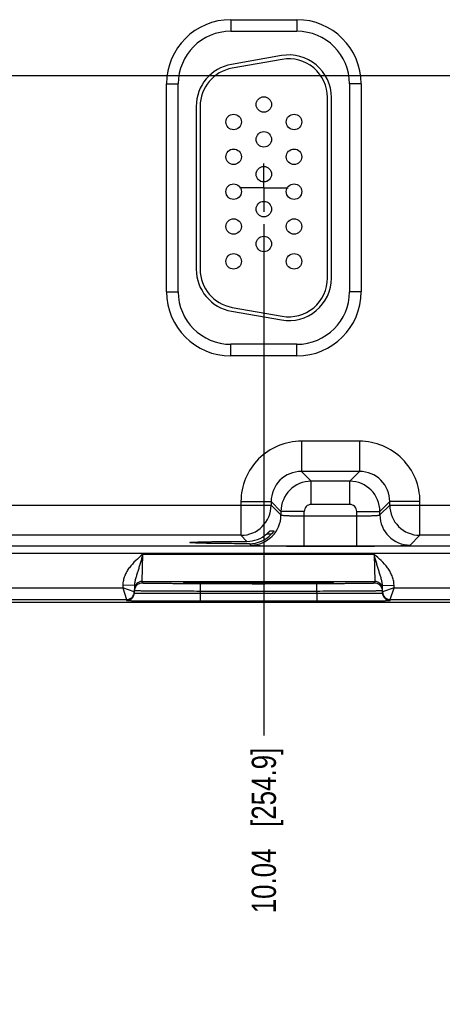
# Model space of a CAD drawing. Header units: inches. Extents: x 0 to 34, y 0 to 22.
# Tile 27 of 41: x 23.2 to 25.4, y 6 to 11.1. Entities that reach past the tile are written whole.
import ezdxf

# ---------------------------------------------------------------- set-up
doc = ezdxf.new("R2010")
doc.units = ezdxf.units.IN
doc.header["$LTSCALE"] = 1.87
doc.header["$MEASUREMENT"] = 0
doc.linetypes.add('CENTER', pattern=[0.6, 0.375, -0.075, 0.075, -0.075])
doc.layers.get('0').update_dxf_attribs({"linetype": 'CONTINUOUS'})
doc.layers.add('02___PRT_ALL_AXES', color=7, linetype='CONTINUOUS')
doc.layers.add('DIMENSIONS', color=7, linetype='CONTINUOUS')
doc.styles.get("Standard").update_dxf_attribs({"font": 'txt', "width": 0.8})
doc.dimstyles.new('DIMSTYLE_1', dxfattribs={"dimtxt": 0.125, "dimasz": 0.18, "dimexe": 0.125, "dimexo": 0.0625, "dimgap": 0.03125, "dimtad": 0, "dimtih": 1, "dimtoh": 1, "dimlfac": 0.5, "dimzin": 4, "dimdsep": 46, "dimtxsty": 'STANDARD', "dimblk": '_FILLED', "dimblk1": '_FILLED', "dimblk2": '_FILLED', "dimcen": 0.09, "dimadec": 0, "dimazin": 0, "dimtp": 0.01, "dimtm": 0.01, "dimtfac": 1, "dimtofl": 0, "dimtmove": 0, "dimatfit": 3, "dimldrblk": '_FILLED', "dimfxl": 1, "dimtolj": 1, "dimtzin": 4, "dimarcsym": 0})

# ---------------------------------------------------------------- blocks, each defined once
blk = doc.blocks.new('*D13')
at = {"layer": 'DIMENSIONS', "color": 2, "linetype": 'CONTINUOUS'}
blk.add_line((24.4632, 10.049), (24.4632, 7.4074), dxfattribs=at)
at = {"layer": 'DIMENSIONS', "color": 2, "linetype": 'CONTINUOUS', "insert": (24.4007, 7.3449), "char_height": 0.125, "width": 1.325, "attachment_point": 3, "rotation": 90, "line_spacing_factor": 0.9}
blk.add_mtext('10.04{\\Ftxt.shx;\\W1.000000;\\H0.125000; }[254.9]', dxfattribs=at)
blk = doc.blocks.new('_FILLED')
at = {"color": 0, "linetype": 'BYBLOCK'}
blk.add_solid([(0, 0), (-1, 0.174), (-1, -0.174)], dxfattribs=at)
blk = doc.blocks.new('*D14')
at = {"layer": 'DIMENSIONS', "color": 2, "linetype": 'CONTINUOUS'}
blk.add_line((26.5732, 10.049), (26.5732, 7.4074), dxfattribs=at)
at = {"layer": 'DIMENSIONS', "color": 2, "linetype": 'CONTINUOUS', "insert": (26.5107, 7.3449), "char_height": 0.125, "width": 1.325, "attachment_point": 3, "rotation": 90, "line_spacing_factor": 0.9}
blk.add_mtext('11.09{\\Ftxt.shx;\\W1.000000;\\H0.125000; }[281.7]', dxfattribs=at)
blk = doc.blocks.new('*D15')
at = {"layer": 'DIMENSIONS', "color": 2, "linetype": 'CONTINUOUS'}
blk.add_line((28.6832, 10.049), (28.6832, 7.4074), dxfattribs=at)
at = {"layer": 'DIMENSIONS', "color": 2, "linetype": 'CONTINUOUS', "insert": (28.6207, 7.3449), "char_height": 0.125, "width": 1.325, "attachment_point": 3, "rotation": 90, "line_spacing_factor": 0.9}
blk.add_mtext('12.15{\\Ftxt.shx;\\W1.000000;\\H0.125000; }[308.5]', dxfattribs=at)
blk = doc.blocks.new('*D28')
at = {"layer": 'DIMENSIONS', "color": 2, "linetype": 'CONTINUOUS'}
blk.add_line((21.6857, 10.8165), (30.8487, 10.8165), dxfattribs=at)
at = {"layer": 'DIMENSIONS', "color": 2, "linetype": 'CONTINUOUS', "insert": (30.9112, 10.879), "char_height": 0.125, "width": 1.125, "attachment_point": 1, "line_spacing_factor": 0.9}
blk.add_mtext('1.36{\\Ftxt.shx;\\W1.000000;\\H0.125000; }[34.6]', dxfattribs=at)

msp = doc.modelspace()

# ---------------------------------------------------------------- linework, layer by layer
at = {"color": 7, "linetype": 'CONTINUOUS'}
for p, q in [((24.2922, 11.1045), (24.6342, 11.1045)), ((24.2922, 11.1045), (24.2922, 11.0445)), ((24.6342, 11.1045), (24.6342, 11.0445)), ((24.2922, 11.0445), (24.6342, 11.0445)), ((24.554, 10.9192), (24.296, 10.8737)), ((24.5574, 10.8995), (24.2994, 10.854)), ((23.9611, 10.7735), (24.0211, 10.7735)), ((23.9611, 9.6995), (23.9611, 10.7735)), ((24.0211, 9.6995), (24.0211, 10.7735)), ((24.9652, 10.7735), (24.9052, 10.7735)), ((24.9052, 10.7735), (24.9052, 9.6995)), ((24.9652, 10.7735), (24.9652, 9.6995)), ((24.7922, 9.7705), (24.7922, 10.7025)), ((24.8122, 9.7705), (24.8122, 10.7025)), ((24.1142, 10.657), (24.1142, 9.816)), ((24.1342, 10.657), (24.1342, 9.816)), ((23.9611, 9.6995), (24.0211, 9.6995)), ((24.9652, 9.6995), (24.9052, 9.6995)), ((24.2994, 9.619), (24.5574, 9.5735)), ((24.296, 9.5993), (24.554, 9.5538)), ((24.6342, 9.4284), (24.2922, 9.4284)), ((24.2922, 9.3684), (24.2922, 9.4284)), ((24.6342, 9.3684), (24.6342, 9.4284)), ((24.6342, 9.3684), (24.2922, 9.3684)), ((24.9575, 8.9277), (24.6569, 8.9277)), ((24.6569, 8.9277), (24.6569, 8.7718)), ((24.9575, 8.9277), (24.9575, 8.7718)), ((24.9575, 8.7718), (24.6569, 8.7718)), ((24.6569, 8.7718), (24.7076, 8.721)), ((24.9575, 8.7718), (24.9068, 8.721)), ((24.9068, 8.721), (24.7076, 8.721)), ((24.7076, 8.6011), (24.7076, 8.721)), ((24.9068, 8.6011), (24.9068, 8.721)), ((23.0035, 8.5977), (24.5009, 8.5977)), ((24.3449, 8.6158), (24.5009, 8.6158)), ((24.3449, 8.6158), (24.3449, 8.4418)), ((24.5009, 8.6158), (24.5516, 8.5651)), ((24.5009, 8.6158), (24.5009, 8.5977)), ((24.5009, 8.5977), (24.5516, 8.547)), ((24.9068, 8.6011), (24.7076, 8.6011)), ((25.1135, 8.6158), (25.0627, 8.5651)), ((25.0627, 8.547), (25.1135, 8.5977)), ((25.2694, 8.6158), (25.1135, 8.6158)), ((25.1135, 8.5977), (25.1135, 8.6158)), ((25.1135, 8.5977), (26.6109, 8.5977)), ((25.2694, 8.4418), (25.2694, 8.6158)), ((24.6716, 8.5651), (24.5516, 8.5651)), ((24.5516, 8.5651), (24.5516, 8.547)), ((24.6716, 8.3863), (24.6716, 8.5651)), ((24.6716, 8.5423), (24.9428, 8.5423)), ((24.9428, 8.5651), (25.0627, 8.5651)), ((24.9428, 8.3863), (24.9428, 8.5651)), ((25.0627, 8.547), (25.0627, 8.5651)), ((24.3449, 8.4418), (23.1594, 8.4418)), ((24.3449, 8.4418), (24.3761, 8.4106)), ((24.4783, 8.4488), (24.5031, 8.4488)), ((24.4944, 8.4642), (24.515, 8.4642)), ((25.2187, 8.391), (25.2694, 8.4418)), ((26.4549, 8.4418), (25.2694, 8.4418)), ((24.3884, 8.3983), (24.3957, 8.391)), ((29.5526, 8.3861), (12.8521, 8.3861)), ((29.5526, 8.3481), (12.8521, 8.3481)), ((23.8347, 8.2038), (23.8378, 8.3438)), ((23.8378, 8.3438), (25.0325, 8.3438)), ((24.6716, 8.3863), (24.9428, 8.3863)), ((25.0325, 8.3438), (25.0356, 8.2038)), ((23.8345, 8.1945), (23.8347, 8.2038)), ((23.8347, 8.2038), (25.0356, 8.2038)), ((24.0537, 8.1961), (24.0551, 8.1962)), ((24.0768, 8.1968), (24.0539, 8.1961)), ((24.0551, 8.1962), (24.0567, 8.1962)), ((24.0567, 8.1962), (24.0587, 8.1963)), ((24.0587, 8.1963), (24.0624, 8.1964)), ((24.0624, 8.1964), (24.0684, 8.1966)), ((24.0684, 8.1966), (24.0778, 8.1968)), ((24.0778, 8.1968), (24.0895, 8.197)), ((24.0895, 8.197), (24.1035, 8.1973)), ((24.1035, 8.1973), (24.1166, 8.1974)), ((24.1166, 8.1974), (24.1358, 8.1977)), ((24.7359, 8.1918), (24.1344, 8.1918)), ((24.1344, 8.1918), (24.1344, 8.1525)), ((24.1358, 8.1977), (24.1588, 8.1979)), ((24.1588, 8.1979), (24.1874, 8.1981)), ((24.1874, 8.1981), (24.2144, 8.1983)), ((24.2144, 8.1983), (24.2449, 8.1985)), ((24.2449, 8.1985), (24.2789, 8.1986)), ((24.2789, 8.1986), (24.3165, 8.1987)), ((24.3165, 8.1987), (24.3581, 8.1988)), ((24.3581, 8.1988), (24.4041, 8.1989)), ((24.4041, 8.1989), (24.4501, 8.1989)), ((24.4501, 8.1989), (24.4917, 8.1989)), ((24.4917, 8.1989), (24.5298, 8.1988)), ((24.5298, 8.1988), (24.5652, 8.1987)), ((24.5652, 8.1987), (24.606, 8.1986)), ((24.606, 8.1986), (24.6425, 8.1984)), ((24.6425, 8.1984), (24.6747, 8.1982)), ((24.6747, 8.1982), (24.7028, 8.198)), ((24.7028, 8.198), (24.7272, 8.1977)), ((24.7272, 8.1977), (24.7479, 8.1975)), ((24.7359, 8.1918), (24.7359, 8.1525)), ((24.7479, 8.1975), (24.7653, 8.1973)), ((24.7653, 8.1973), (24.7797, 8.1971)), ((24.7797, 8.1971), (24.7915, 8.1968)), ((24.7915, 8.1968), (24.801, 8.1966)), ((24.8165, 8.1961), (24.7938, 8.1968)), ((24.801, 8.1966), (24.807, 8.1965)), ((24.807, 8.1965), (24.8106, 8.1963)), ((24.8106, 8.1963), (24.8127, 8.1963)), ((24.8127, 8.1963), (24.8144, 8.1962)), ((24.8144, 8.1962), (24.8158, 8.1961)), ((25.0356, 8.2038), (25.0358, 8.1945)), ((23.0256, 8.17), (23.7348, 8.17)), ((23.735, 8.1843), (23.7348, 8.17)), ((23.7348, 8.17), (23.7544, 8.11)), ((23.7944, 8.1493), (23.7348, 8.17)), ((23.795, 8.1833), (23.735, 8.1843)), ((23.795, 8.1833), (23.7943, 8.1443)), ((24.1344, 8.1525), (24.1343, 8.1426)), ((24.1343, 8.1426), (24.7361, 8.1426)), ((24.1343, 8.1426), (24.1343, 8.1033)), ((24.7359, 8.1525), (24.1344, 8.1525)), ((24.7359, 8.1525), (24.7361, 8.1426)), ((24.7361, 8.1426), (24.7361, 8.1033)), ((25.0753, 8.1833), (25.1353, 8.1843)), ((25.076, 8.1443), (25.0753, 8.1833)), ((25.1356, 8.17), (25.0759, 8.1493)), ((25.1159, 8.11), (25.1356, 8.17)), ((25.1356, 8.17), (25.1353, 8.1843)), ((25.1356, 8.17), (25.8448, 8.17)), ((29.9612, 8.0955), (12.3173, 8.0955)), ((23.0059, 8.11), (23.7544, 8.11)), ((23.7544, 8.11), (23.7543, 8.1049)), ((24.1343, 8.1033), (24.7361, 8.1033)), ((25.1159, 8.11), (25.8644, 8.11)), ((25.116, 8.1049), (25.1159, 8.11))]:
    msp.add_line(p, q, dxfattribs=at)
for points in [[(24.0521, 8.196), (24.0522, 8.196), (24.0525, 8.196), (24.0528, 8.196), (24.0532, 8.196), (24.0537, 8.1961)], [(24.8158, 8.1961), (24.8169, 8.1961), (24.8174, 8.196), (24.8177, 8.196), (24.818, 8.196), (24.8182, 8.196)]]:
    msp.add_lwpolyline(points, dxfattribs=at)
for centre in [(24.4632, 10.6665), (24.3072, 10.5765), (24.6192, 10.5765), (24.4632, 10.4865), (24.3072, 10.3965), (24.6192, 10.3965), (24.4632, 10.3065), (24.3072, 10.2165), (24.6192, 10.2165), (24.4632, 10.1265), (24.3072, 10.0365), (24.6192, 10.0365), (24.4632, 9.9465), (24.3072, 9.8565), (24.6192, 9.8565)]:
    msp.add_circle(centre, 0.04, dxfattribs=at)
for centre, radius, start, end in [((24.2922, 10.7735), 0.3311, 90, 180), ((24.6342, 10.7735), 0.3311, 0, 90), ((24.2922, 10.7735), 0.2711, 90, 180), ((24.6342, 10.7735), 0.2711, 0, 90), ((24.5922, 10.7025), 0.22, 0, 100), ((24.5922, 10.7025), 0.2, 0, 100), ((24.3342, 10.657), 0.22, 100, 180), ((24.3342, 10.657), 0.2, 100, 180), ((24.3342, 9.816), 0.22, 180, 260), ((24.3342, 9.816), 0.2, 180, 260), ((24.5922, 9.7705), 0.22, 260, 360), ((24.5922, 9.7705), 0.2, 260, 360), ((24.2922, 9.6995), 0.3311, 180, 270), ((24.2922, 9.6995), 0.2711, 180, 270), ((24.6342, 9.6995), 0.3311, 270, 360), ((24.6342, 9.6995), 0.2711, 270, 360), ((24.6568, 8.6158), 0.3119, 89.9965, 180.0035), ((24.9575, 8.6158), 0.3119, 359.9966, 90.0034), ((24.6568, 8.6159), 0.1559, 89.9717, 180.0282), ((24.9576, 8.6159), 0.1559, 359.9717, 90.0282), ((24.7076, 8.565), 0.156, 90.0148, 179.9847), ((24.9067, 8.565), 0.156, 0.0148, 89.9847), ((24.3449, 8.5978), 0.156, 270.0209, 359.9791), ((24.7076, 8.5651), 0.036, 89.9965, 180.0035), ((24.9068, 8.5651), 0.036, 359.9965, 90.0035), ((25.2695, 8.5978), 0.156, 180.0209, 269.9791), ((24.3956, 8.5471), 0.156, 270.0209, 359.9791), ((25.2188, 8.5471), 0.156, 180.0209, 269.9791), ((24.3756, 8.5678), 0.1572, 270.194, 310.7846), ((24.3888, 8.5531), 0.1547, 269.8483, 317.612), ((23.8347, 8.1638), 0.04, 89.9997, 179.0001), ((23.8345, 8.1545), 0.04, 89.9993, 161.1986), ((25.0356, 8.1638), 0.04, 0.9999, 90.0003), ((25.0358, 8.1545), 0.04, 18.8014, 90.0007), ((23.7544, 8.15), 0.04, 270.0018, 359), ((23.7541, 8.145), 0.0402, 341.2526, 358.9472), ((23.8348, 8.1544), 0.0402, 161.2521, 178.9472), ((25.0356, 8.1544), 0.0402, 1.0528, 18.7479), ((25.1159, 8.15), 0.04, 181.0012, 269.9999), ((25.1162, 8.145), 0.0402, 181.0528, 198.7474), ((23.7544, 8.1449), 0.04, 269.9998, 341.1981), ((25.116, 8.1449), 0.04, 198.8019, 270.0002)]:
    msp.add_arc(centre, radius, start, end, dxfattribs=at)
for points, knots in [([(24.5516, 8.547), (24.5517, 8.5469), (24.5519, 8.5467), (24.5525, 8.5465), (24.5533, 8.5463), (24.5549, 8.5459), (24.5576, 8.5456), (24.5617, 8.5451), (24.5668, 8.5447), (24.5729, 8.5443), (24.5799, 8.544), (24.5878, 8.5436), (24.5964, 8.5433), (24.6093, 8.5429), (24.6267, 8.5426), (24.6487, 8.5423), (24.6639, 8.5423), (24.6716, 8.5423)], [0, 0, 0, 0, 0.0028, 0.007571, 0.014536, 0.023747, 0.048912, 0.082937, 0.125539, 0.176336, 0.234865, 0.300581, 0.372872, 0.451063, 0.622161, 0.807461, 1, 1, 1, 1]), ([(24.9428, 8.5423), (24.9505, 8.5423), (24.9656, 8.5423), (24.9876, 8.5426), (25.0051, 8.5429), (25.018, 8.5433), (25.0266, 8.5436), (25.0345, 8.544), (25.0415, 8.5443), (25.0476, 8.5447), (25.0527, 8.5451), (25.0567, 8.5456), (25.0595, 8.5459), (25.0611, 8.5463), (25.0619, 8.5465), (25.0624, 8.5467), (25.0627, 8.5469), (25.0627, 8.547)], [0, 0, 0, 0, 0.192539, 0.377839, 0.548937, 0.627128, 0.699419, 0.765135, 0.823664, 0.874461, 0.917063, 0.951088, 0.976253, 0.985464, 0.992429, 0.9972, 1, 1, 1, 1]), ([(24.4783, 8.4488), (24.4793, 8.4496), (24.4812, 8.4513), (24.484, 8.4538), (24.4865, 8.4563), (24.4889, 8.4586), (24.4906, 8.4604), (24.4919, 8.4617), (24.4927, 8.4625), (24.4933, 8.4632), (24.4938, 8.4637), (24.4941, 8.464), (24.4942, 8.4641), (24.4943, 8.4642), (24.4944, 8.4642), (24.4944, 8.4642)], [0, 0, 0, 0, 0.173342, 0.342238, 0.503515, 0.653224, 0.785998, 0.843871, 0.894633, 0.937025, 0.969654, 0.981852, 0.991063, 0.997138, 1, 1, 1, 1]), ([(24.515, 8.4642), (24.515, 8.4642), (24.5149, 8.464), (24.5148, 8.4638), (24.5145, 8.4633), (24.5141, 8.4627), (24.5136, 8.4619), (24.5127, 8.4607), (24.5114, 8.4589), (24.5097, 8.4566), (24.5076, 8.454), (24.5054, 8.4514), (24.5039, 8.4496), (24.503, 8.4488)], [0, 0, 0, 0, 0.005255, 0.022281, 0.050416, 0.088609, 0.135787, 0.190901, 0.321103, 0.472317, 0.638833, 0.816044, 1, 1, 1, 1]), ([(24.0808, 8.4045), (24.0808, 8.4045), (24.0809, 8.4047), (24.0814, 8.4049), (24.0824, 8.4051), (24.0841, 8.4053), (24.0865, 8.4056), (24.0895, 8.4059), (24.0933, 8.4061), (24.0976, 8.4064), (24.1047, 8.4067), (24.1152, 8.4072), (24.1296, 8.4076), (24.1463, 8.4081), (24.1653, 8.4085), (24.1863, 8.4089), (24.2092, 8.4093), (24.2339, 8.4096), (24.2697, 8.41), (24.3173, 8.4103), (24.3561, 8.4105), (24.3761, 8.4106)], [0, 0, 0, 0, 0.000545, 0.001528, 0.005113, 0.010953, 0.019065, 0.02944, 0.042053, 0.056876, 0.073884, 0.114342, 0.16316, 0.219936, 0.284205, 0.355522, 0.433341, 0.517029, 0.605954, 0.796807, 1, 1, 1, 1]), ([(24.3884, 8.3983), (24.3677, 8.3984), (24.3275, 8.3986), (24.2781, 8.3989), (24.2409, 8.3993), (24.2151, 8.3996), (24.1912, 8.4), (24.1692, 8.4004), (24.1494, 8.4008), (24.1319, 8.4013), (24.1168, 8.4017), (24.1058, 8.4022), (24.0984, 8.4026), (24.0938, 8.4028), (24.0899, 8.4031), (24.0867, 8.4033), (24.0842, 8.4036), (24.0825, 8.4039), (24.0814, 8.4041), (24.0809, 8.4043), (24.0808, 8.4044), (24.0808, 8.4045)], [0, 0, 0, 0, 0.201685, 0.391972, 0.480884, 0.564697, 0.642725, 0.714312, 0.7789, 0.835998, 0.885101, 0.925812, 0.942934, 0.957854, 0.970539, 0.980958, 0.989089, 0.994929, 0.998498, 0.999468, 1, 1, 1, 1]), ([(24.3957, 8.391), (24.3957, 8.391), (24.3959, 8.3909), (24.3965, 8.3907), (24.3977, 8.3905), (24.3995, 8.3903), (24.402, 8.3901), (24.4051, 8.3899), (24.4089, 8.3896), (24.4133, 8.3894), (24.4203, 8.3891), (24.4306, 8.3888), (24.4445, 8.3884), (24.4607, 8.388), (24.4788, 8.3877), (24.4987, 8.3874), (24.5203, 8.3871), (24.5432, 8.3869), (24.5761, 8.3866), (24.619, 8.3864), (24.6539, 8.3863), (24.6716, 8.3863)], [0, 0, 0, 0, 0.000833, 0.002206, 0.006659, 0.013424, 0.022498, 0.033865, 0.047502, 0.063379, 0.081459, 0.124054, 0.174892, 0.233495, 0.299314, 0.37173, 0.450061, 0.533571, 0.621473, 0.807113, 1, 1, 1, 1]), ([(24.9428, 8.3863), (24.9605, 8.3863), (24.9953, 8.3864), (25.0383, 8.3866), (25.0711, 8.3869), (25.0941, 8.3871), (25.1157, 8.3874), (25.1356, 8.3877), (25.1537, 8.388), (25.1698, 8.3884), (25.1838, 8.3888), (25.1941, 8.3891), (25.2011, 8.3894), (25.2055, 8.3896), (25.2092, 8.3899), (25.2124, 8.3901), (25.2149, 8.3903), (25.2167, 8.3905), (25.2179, 8.3907), (25.2184, 8.3909), (25.2186, 8.391), (25.2187, 8.391)], [0, 0, 0, 0, 0.192887, 0.378527, 0.466429, 0.549939, 0.62827, 0.700686, 0.766505, 0.825108, 0.875946, 0.918541, 0.936621, 0.952498, 0.966135, 0.977502, 0.986576, 0.993341, 0.997794, 0.999167, 1, 1, 1, 1]), ([(23.8378, 8.3438), (23.8255, 8.3331), (23.8008, 8.3118), (23.7729, 8.2817), (23.7549, 8.2544), (23.7442, 8.2323), (23.7371, 8.2088), (23.7352, 8.1925), (23.735, 8.1843)], [0, 0, 0, 0, 0.250106, 0.500015, 0.625057, 0.75007, 0.875051, 1, 1, 1, 1]), ([(23.8378, 8.3438), (23.8339, 8.3295), (23.8281, 8.3083), (23.82, 8.2806), (23.8139, 8.2606), (23.8078, 8.2413), (23.802, 8.2223), (23.7969, 8.2031), (23.7951, 8.1899), (23.795, 8.1833)], [0, 0, 0, 0, 0.266693, 0.396035, 0.521429, 0.642945, 0.761729, 0.879894, 1, 1, 1, 1]), ([(25.1353, 8.1843), (25.1352, 8.1925), (25.1333, 8.2088), (25.1261, 8.2323), (25.1155, 8.2544), (25.0974, 8.2817), (25.0696, 8.3118), (25.0449, 8.3331), (25.0325, 8.3438)], [0, 0, 0, 0, 0.124944, 0.249922, 0.374933, 0.499972, 0.749883, 1, 1, 1, 1]), ([(25.0753, 8.1833), (25.0752, 8.1899), (25.0734, 8.2031), (25.0684, 8.2223), (25.0625, 8.2413), (25.0564, 8.2606), (25.0503, 8.2806), (25.0422, 8.3083), (25.0364, 8.3295), (25.0325, 8.3438)], [0, 0, 0, 0, 0.120104, 0.238267, 0.357051, 0.478567, 0.603962, 0.733306, 1, 1, 1, 1]), ([(24.1344, 8.1918), (24.1149, 8.1918), (24.0767, 8.1919), (24.0295, 8.192), (23.9935, 8.1921), (23.9683, 8.1923), (23.9448, 8.1924), (23.923, 8.1926), (23.9033, 8.1928), (23.8858, 8.193), (23.8728, 8.1932), (23.8635, 8.1933), (23.8576, 8.1934), (23.8523, 8.1936), (23.8477, 8.1937), (23.8437, 8.1938), (23.8405, 8.1939), (23.8383, 8.194), (23.8368, 8.1941), (23.836, 8.1942), (23.8354, 8.1942), (23.8349, 8.1943), (23.8347, 8.1944), (23.8345, 8.1944), (23.8345, 8.1945)], [0, 0, 0, 0, 0.195093, 0.382688, 0.4714, 0.555569, 0.634386, 0.707089, 0.77298, 0.831424, 0.881858, 0.903917, 0.923799, 0.941455, 0.956844, 0.969929, 0.980679, 0.989069, 0.992374, 0.995082, 0.997194, 0.998709, 0.999633, 1, 1, 1, 1]), ([(24.0539, 8.1961), (24.053, 8.1961), (24.0517, 8.196), (24.0502, 8.1959), (24.0493, 8.1958), (24.0486, 8.1958), (24.0481, 8.1957), (24.0479, 8.1956), (24.0477, 8.1956), (24.0477, 8.1955)], [0, 0, 0, 0, 0.433646, 0.604436, 0.744455, 0.853681, 0.932196, 0.980314, 1, 1, 1, 1]), ([(24.0477, 8.1955), (24.0477, 8.1955), (24.0479, 8.1954), (24.0481, 8.1954), (24.0486, 8.1953), (24.0493, 8.1952), (24.0502, 8.1951), (24.0517, 8.195), (24.0529, 8.195), (24.0538, 8.1949)], [0, 0, 0, 0, 0.019719, 0.067814, 0.146291, 0.255485, 0.39549, 0.566285, 1, 1, 1, 1]), ([(24.0538, 8.1949), (24.0563, 8.1948), (24.0622, 8.1946), (24.0776, 8.1942), (24.1035, 8.1937), (24.1419, 8.1933), (24.1892, 8.1929), (24.2438, 8.1926), (24.3267, 8.1922), (24.4352, 8.1921), (24.5437, 8.1922), (24.6265, 8.1926), (24.6812, 8.1929), (24.7284, 8.1933), (24.7668, 8.1937), (24.7927, 8.1942), (24.8081, 8.1946), (24.814, 8.1948), (24.8165, 8.1949)], [0, 0, 0, 0, 0.009733, 0.023176, 0.060749, 0.111598, 0.174181, 0.246609, 0.326696, 0.500002, 0.673307, 0.753394, 0.825822, 0.888405, 0.939252, 0.976824, 0.990267, 1, 1, 1, 1]), ([(24.7938, 8.1968), (24.7744, 8.1972), (24.7269, 8.1978), (24.6451, 8.1984), (24.5451, 8.1988), (24.4356, 8.199), (24.326, 8.1988), (24.2259, 8.1984), (24.1439, 8.1978), (24.0963, 8.1972), (24.0768, 8.1968)], [0, 0, 0, 0, 0.081205, 0.198703, 0.34232, 0.499617, 0.656968, 0.800741, 0.918483, 1, 1, 1, 1]), ([(25.0358, 8.1945), (25.0358, 8.1944), (25.0356, 8.1944), (25.0354, 8.1943), (25.0349, 8.1942), (25.0343, 8.1942), (25.0335, 8.1941), (25.0321, 8.194), (25.0298, 8.1939), (25.0266, 8.1938), (25.0227, 8.1937), (25.0181, 8.1936), (25.0128, 8.1934), (25.0068, 8.1933), (24.9976, 8.1932), (24.9845, 8.193), (24.967, 8.1928), (24.9473, 8.1926), (24.9256, 8.1924), (24.902, 8.1923), (24.8769, 8.1921), (24.8408, 8.192), (24.7937, 8.1919), (24.7554, 8.1918), (24.7359, 8.1918)], [0, 0, 0, 0, 0.000367, 0.001291, 0.002806, 0.004918, 0.007626, 0.010931, 0.019321, 0.030071, 0.043156, 0.058545, 0.076201, 0.096083, 0.118142, 0.168576, 0.22702, 0.292911, 0.365614, 0.444431, 0.5286, 0.617312, 0.804907, 1, 1, 1, 1]), ([(24.8226, 8.1955), (24.8226, 8.1956), (24.8225, 8.1956), (24.8222, 8.1957), (24.8217, 8.1958), (24.821, 8.1958), (24.8202, 8.1959), (24.8186, 8.196), (24.8174, 8.1961), (24.8165, 8.1961)], [0, 0, 0, 0, 0.01972, 0.067826, 0.146319, 0.255527, 0.395541, 0.566335, 1, 1, 1, 1]), ([(24.8165, 8.1949), (24.8174, 8.195), (24.8187, 8.195), (24.8202, 8.1951), (24.8211, 8.1952), (24.8217, 8.1953), (24.8222, 8.1954), (24.8225, 8.1954), (24.8226, 8.1955), (24.8226, 8.1955)], [0, 0, 0, 0, 0.433718, 0.604513, 0.744518, 0.853711, 0.932187, 0.980281, 1, 1, 1, 1]), ([(23.7943, 8.1443), (23.7943, 8.1442), (23.7945, 8.1442), (23.7948, 8.1441), (23.7953, 8.1441), (23.796, 8.144), (23.797, 8.144), (23.7981, 8.1439), (23.7994, 8.1439), (23.8016, 8.1438), (23.8048, 8.1437), (23.8092, 8.1436), (23.8145, 8.1435), (23.8205, 8.1434), (23.8272, 8.1433), (23.8377, 8.1432), (23.8525, 8.143), (23.8723, 8.1429), (23.8946, 8.1428), (23.9193, 8.1427), (23.946, 8.1426), (23.9745, 8.1425), (24.0154, 8.1425), (24.0688, 8.1425), (24.1122, 8.1425), (24.1343, 8.1426)], [0, 0, 0, 0, 0.000343, 0.001258, 0.002769, 0.004877, 0.007583, 0.010886, 0.014783, 0.019274, 0.030023, 0.043108, 0.058497, 0.076155, 0.096038, 0.118099, 0.168538, 0.226987, 0.292883, 0.365592, 0.444414, 0.528589, 0.617304, 0.804905, 1, 1, 1, 1]), ([(24.1344, 8.1525), (24.1123, 8.1526), (24.069, 8.1527), (24.0155, 8.1529), (23.9747, 8.1531), (23.9462, 8.1532), (23.9195, 8.1534), (23.8948, 8.1536), (23.8725, 8.1538), (23.8527, 8.154), (23.8379, 8.1541), (23.8274, 8.1543), (23.8206, 8.1544), (23.8146, 8.1545), (23.8094, 8.1546), (23.805, 8.1547), (23.8018, 8.1547), (23.7996, 8.1548), (23.7983, 8.1549), (23.7972, 8.1549), (23.7962, 8.155), (23.7955, 8.155), (23.795, 8.155), (23.7947, 8.1551), (23.7945, 8.1551), (23.7945, 8.1552)], [0, 0, 0, 0, 0.195104, 0.382709, 0.471426, 0.555601, 0.634423, 0.707132, 0.773029, 0.831478, 0.881918, 0.90398, 0.923864, 0.941522, 0.956912, 0.969998, 0.980748, 0.985238, 0.989136, 0.992438, 0.995144, 0.997251, 0.998759, 0.99967, 1, 1, 1, 1]), ([(25.0758, 8.1552), (25.0758, 8.1551), (25.0756, 8.1551), (25.0754, 8.155), (25.0748, 8.155), (25.0741, 8.155), (25.0732, 8.1549), (25.0721, 8.1549), (25.0707, 8.1548), (25.0686, 8.1547), (25.0654, 8.1547), (25.0609, 8.1546), (25.0557, 8.1545), (25.0497, 8.1544), (25.0429, 8.1543), (25.0325, 8.1541), (25.0176, 8.154), (24.9978, 8.1538), (24.9755, 8.1536), (24.9509, 8.1534), (24.9242, 8.1532), (24.8956, 8.1531), (24.8548, 8.1529), (24.8014, 8.1527), (24.758, 8.1526), (24.7359, 8.1525)], [0, 0, 0, 0, 0.00033, 0.001241, 0.002749, 0.004856, 0.007562, 0.010864, 0.014762, 0.019252, 0.030002, 0.043087, 0.058478, 0.076136, 0.09602, 0.118081, 0.168521, 0.226971, 0.292867, 0.365577, 0.444399, 0.528574, 0.617291, 0.804896, 1, 1, 1, 1]), ([(24.7361, 8.1426), (24.7582, 8.1425), (24.8015, 8.1425), (24.855, 8.1425), (24.8958, 8.1425), (24.9243, 8.1426), (24.9511, 8.1427), (24.9757, 8.1428), (24.998, 8.1429), (25.0178, 8.143), (25.0327, 8.1432), (25.0431, 8.1433), (25.0499, 8.1434), (25.0559, 8.1435), (25.0611, 8.1436), (25.0656, 8.1437), (25.0688, 8.1438), (25.0709, 8.1439), (25.0723, 8.1439), (25.0734, 8.144), (25.0743, 8.144), (25.075, 8.1441), (25.0755, 8.1441), (25.0758, 8.1442), (25.076, 8.1442), (25.076, 8.1443)], [0, 0, 0, 0, 0.195095, 0.382696, 0.471411, 0.555586, 0.634408, 0.707117, 0.773013, 0.831462, 0.881901, 0.903962, 0.923845, 0.941503, 0.956892, 0.969977, 0.980726, 0.985217, 0.989114, 0.992417, 0.995123, 0.997231, 0.998742, 0.999657, 1, 1, 1, 1]), ([(23.7543, 8.1049), (23.7543, 8.1049), (23.7544, 8.1049), (23.7545, 8.1049), (23.7546, 8.1049), (23.7549, 8.1049), (23.7555, 8.1048), (23.7563, 8.1048), (23.7573, 8.1047), (23.7585, 8.1047), (23.76, 8.1047), (23.7624, 8.1046), (23.766, 8.1045), (23.771, 8.1045), (23.7768, 8.1044), (23.7835, 8.1043), (23.7911, 8.1042), (23.8028, 8.1041), (23.8194, 8.104), (23.8415, 8.1039), (23.8665, 8.1038), (23.894, 8.1037), (23.9239, 8.1036), (23.9557, 8.1035), (23.9893, 8.1034), (24.0243, 8.1034), (24.0728, 8.1033), (24.1096, 8.1033), (24.1343, 8.1033)], [0, 0, 0, 0, 0.000092, 0.000323, 0.000702, 0.001231, 0.002737, 0.004843, 0.007547, 0.010849, 0.014746, 0.019237, 0.029986, 0.043073, 0.058463, 0.076123, 0.096008, 0.118071, 0.168514, 0.226966, 0.292866, 0.365578, 0.444402, 0.528578, 0.617296, 0.7097, 0.8049, 1, 1, 1, 1]), ([(24.7361, 8.1033), (24.7608, 8.1033), (24.7975, 8.1033), (24.846, 8.1034), (24.881, 8.1034), (24.9146, 8.1035), (24.9465, 8.1036), (24.9763, 8.1037), (25.0039, 8.1038), (25.0288, 8.1039), (25.051, 8.104), (25.0676, 8.1041), (25.0793, 8.1042), (25.0868, 8.1043), (25.0935, 8.1044), (25.0993, 8.1045), (25.1043, 8.1045), (25.1079, 8.1046), (25.1103, 8.1047), (25.1118, 8.1047), (25.1131, 8.1047), (25.1141, 8.1048), (25.1149, 8.1048), (25.1154, 8.1049), (25.1157, 8.1049), (25.1159, 8.1049), (25.1159, 8.1049), (25.116, 8.1049), (25.116, 8.1049)], [0, 0, 0, 0, 0.1951, 0.2903, 0.382704, 0.471422, 0.555598, 0.634422, 0.707134, 0.773034, 0.831486, 0.881929, 0.903992, 0.923877, 0.941537, 0.956927, 0.970014, 0.980763, 0.985254, 0.989151, 0.992453, 0.995157, 0.997263, 0.998769, 0.999298, 0.999677, 0.999908, 1, 1, 1, 1])]:
    msp.add_open_spline(points, degree=3, knots=knots, dxfattribs=at)
at = {"layer": '02___PRT_ALL_AXES', "color": 7, "linetype": 'CENTER'}
for q in [(24.4632, 10.3615), (24.3382, 10.2365), (24.5882, 10.2365), (24.4632, 10.1115)]:
    msp.add_line((24.4632, 10.2365), q, dxfattribs=at)

# ---------------------------------------------------------------- dimensions: what is measured, and where the dimension line sits
at = {"layer": 'DIMENSIONS', "color": 2, "linetype": 'CONTINUOUS'}
for feature_location, offset, dtype, origin, picture, middle in [((21.6857, 10.8165), (9.163, 0), 0, (21.6232, 8.0951), '*D28', (31.4737, 10.8165)), ((24.4632, 10.049), (0, -2.6415), 1, (4.393, 10.1115), '*D13', (24.4632, 6.6824)), ((26.5732, 10.049), (0, -2.6415), 1, (4.393, 10.1115), '*D14', (26.5732, 6.6824)), ((28.6832, 10.049), (0, -2.6415), 1, (4.393, 10.1115), '*D15', (28.6832, 6.6824))]:
    dim = msp.add_ordinate_dim(feature_location=feature_location, offset=offset, dtype=dtype, origin=origin, dimstyle='DIMSTYLE_1', dxfattribs=at)
    dim.commit()
    dim.dimension.update_dxf_attribs({"geometry": picture, "text_midpoint": middle})

doc.saveas('drawing.dxf')
